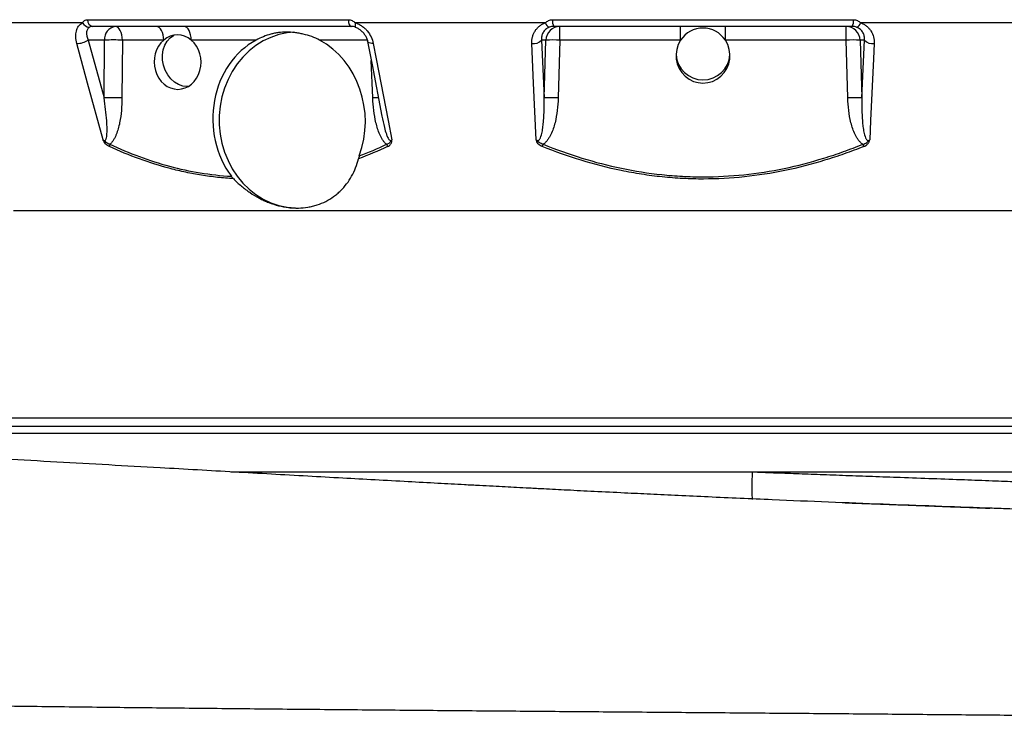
# Model space of a CAD drawing. Header units: millimetres. Extents: x 2419 to 4597, y 850 to 6158.
# Tile 3 of 10: x 3195 to 3890, y 1781 to 2279. Entities that reach past the tile are written whole.
import ezdxf

# ---------------------------------------------------------------- set-up
doc = ezdxf.new("R2010")
doc.units = ezdxf.units.MM
doc.header["$LTSCALE"] = 2

msp = doc.modelspace()

# ---------------------------------------------------------------- linework, layer by layer
at = {"color": 7, "linetype": 'Continuous', "lineweight": 25}
for p, q in [((3242.99, 2279.12), (3426.82, 2279.12)), ((3570.95, 2279.12), (3783.22, 2279.12)), ((3239.38, 2276.95), (3141.33, 2276.95)), ((3428.94, 2274.36), (3246.67, 2274.36)), ((3431.93, 2273.82), (3432.06, 2273.81)), ((3565.9, 2276.95), (3431.96, 2276.95)), ((3782.32, 2274.36), (3571.85, 2274.36)), ((3576.15, 2264.7), (3576.15, 2274.36)), ((3661.33, 2264.7), (3661.33, 2274.36)), ((3692.85, 2264.7), (3692.85, 2274.36)), ((3778.02, 2264.7), (3778.02, 2274.36)), ((3922.22, 2276.95), (3788.27, 2276.95)), ((3254.92, 2264.7), (3243.47, 2264.7)), ((3243.47, 2264.7), (3254.6, 2223.96)), ((3254.6, 2223.96), (3254.92, 2264.7)), ((3267.57, 2264.7), (3267.25, 2223.96)), ((3296.66, 2264.7), (3267.57, 2264.7)), ((3361.8, 2264.7), (3316.1, 2264.7)), ((3566.31, 2264.7), (3563.22, 2264.7)), ((3563.22, 2264.7), (3565.11, 2223.96)), ((3565.11, 2223.96), (3566.31, 2264.7)), ((3576.15, 2264.7), (3574.96, 2223.96)), ((3661.33, 2264.7), (3576.15, 2264.7)), ((3778.02, 2264.7), (3692.85, 2264.7)), ((3779.22, 2223.96), (3778.02, 2264.7)), ((3790.96, 2264.7), (3787.87, 2264.7)), ((3787.87, 2264.7), (3789.06, 2223.96)), ((3789.06, 2223.96), (3790.96, 2264.7)), ((4298.54, 2144.36), (3190.61, 2144.36)), ((4392.09, 1992.36), (2962.09, 1992.36)), ((3711.76, 1960.36), (4467.09, 1960.36)), ((3877.49, 1934.81), (3879.51, 1934.73))]:
    msp.add_line(p, q, dxfattribs=at)
at = {"color": 8, "linetype": 'Continuous', "lineweight": 25}
for p, q in [((3440.17, 2264.7), (3406.65, 2264.7)), ((3444.15, 2223.96), (3443.01, 2250.44)), ((4309.64, 1998.25), (3044.54, 1998.25)), ((4397.09, 1987.36), (2957.09, 1987.36))]:
    msp.add_line(p, q, dxfattribs=at)
at = {"color": 7, "linetype": 'Continuous', "lineweight": 25, "flags": 128}
for points in [[(3426.82, 2279.12), (3426.92, 2278.14), (3427.09, 2277.23), (3427.31, 2276.4), (3427.57, 2275.7), (3427.88, 2275.12), (3428.21, 2274.7), (3428.57, 2274.44), (3428.94, 2274.36)], [(3267.57, 2264.7), (3267.45, 2266.6), (3267.14, 2268.42), (3266.67, 2270.09), (3266.05, 2271.55), (3265.3, 2272.74), (3264.45, 2273.63), (3263.53, 2274.17), (3262.58, 2274.36)], [(3296.66, 2264.7), (3296.53, 2266.6), (3296.23, 2268.42), (3295.76, 2270.09), (3295.13, 2271.55), (3294.38, 2272.74), (3293.53, 2273.63), (3292.61, 2274.17), (3291.66, 2274.36)], [(3316.1, 2264.7), (3315.98, 2266.6), (3315.67, 2268.42), (3315.2, 2270.09), (3314.58, 2271.55), (3313.83, 2272.74), (3312.98, 2273.63), (3312.06, 2274.17), (3311.1, 2274.36)], [(3295.79, 2250.7), (3295.72, 2254.35), (3296.25, 2257.86), (3297.36, 2261.09), (3299.01, 2263.93), (3301.14, 2266.26), (3303.65, 2267.99), (3304.07, 2268.19)], [(3388.38, 2270.28), (3383.74, 2269.81), (3377.96, 2268.58), (3372.33, 2266.68), (3366.92, 2264.11), (3361.77, 2260.91), (3356.96, 2257.12), (3352.53, 2252.78), (3348.55, 2247.93), (3345.04, 2242.63), (3342.05, 2236.94), (3339.62, 2230.93), (3337.78, 2224.67), (3336.53, 2218.22), (3335.91, 2211.66), (3335.91, 2205.06), (3336.53, 2198.49), (3337.78, 2192.04), (3339.62, 2185.78), (3342.05, 2179.77), (3345.04, 2174.08), (3348.55, 2168.78), (3352.53, 2163.94), (3356.96, 2159.59), (3361.77, 2155.8), (3366.92, 2152.6), (3372.33, 2150.03), (3377.96, 2148.13), (3383.74, 2146.9), (3389.6, 2146.38), (3391.07, 2146.36)], [(3253.91, 2194.45), (3242.99, 2234.47), (3235.37, 2262.38)], [(3440.45, 2263.78), (3443.61, 2247.33), (3450.56, 2211.18)], [(3444.49, 2262.38), (3446.58, 2251.51), (3454.96, 2208.03), (3457.58, 2194.45)], [(3559.5, 2194.45), (3557.64, 2234.47), (3556.35, 2262.38)], [(3797.82, 2262.38), (3797.32, 2251.51), (3795.31, 2208.03), (3794.68, 2194.45)], [(3313.92, 2232.01), (3313.25, 2231.99), (3310.18, 2232.35), (3307.15, 2233.41), (3304.28, 2235.14), (3301.69, 2237.47), (3299.47, 2240.3), (3297.7, 2243.54), (3296.46, 2247.05), (3295.79, 2250.7)]]:
    msp.add_lwpolyline(points, dxfattribs=at)
at = {"color": 8, "linetype": 'Continuous', "lineweight": 25, "flags": 128}
for points in [[(3431.96, 2276.95), (3431.81, 2276.25), (3431.71, 2275.61), (3431.65, 2275.05), (3431.64, 2274.59), (3431.68, 2274.23), (3431.76, 2273.97), (3431.89, 2273.83), (3431.93, 2273.82)], [(3444.49, 2262.38), (3443.44, 2262.39), (3442.5, 2262.5), (3441.7, 2262.7), (3441.08, 2262.98), (3440.66, 2263.34), (3440.45, 2263.76), (3440.44, 2263.79)]]:
    msp.add_lwpolyline(points, dxfattribs=at)
at = {"color": 7, "linetype": 'Continuous', "lineweight": 25}
for centre, radius, start, end in [((3247.72, 2278.98), 4.74, 178.28306, 257.09557), ((3578.82, 2278.14), 7.93, 172.89101, 208.50239), ((3775.36, 2278.14), 7.93, 331.49761, 7.10899), ((3244.58, 2279.68), 5.87, 207.65845, 267.3842), ((3263.86, 2265.47), 8.97, 98.23483, 184.91789), ((3570.44, 2278.18), 4.7, 195.12465, 248.16114), ((3576.22, 2264.44), 9.92, 90.42152, 178.45528), ((3777.95, 2264.44), 9.92, 1.54472, 89.57848), ((3783.73, 2278.18), 4.7, 291.83886, 344.87535), ((3235.5, 2277.2), 14.83, 269.51291, 302.53576), ((3261.25, 2081.57), 183.25, 88.02153, 91.97847), ((3557.58, 2270.04), 7.76, 260.8957, 316.55066), ((3571.23, 2162.28), 102.54, 87.2492, 92.7508), ((3782.95, 2162.28), 102.54, 87.2492, 92.7508), ((3796.59, 2270.04), 7.76, 223.44934, 279.1043), ((3677.09, 2255.74), 19.02, 183.49833, 356.50167), ((3260.92, 2040.83), 183.25, 88.02153, 91.97847), ((3570.04, 2121.54), 102.54, 87.2492, 92.7508), ((3784.14, 2121.54), 102.54, 87.2492, 92.7508), ((3265.05, 2189.08), 6.76, 161.15537, 174.62956), ((3461.7, 2194.14), 8.32, 200.15896, 212.07743), ((3309.6, 2294.03), 274.71, 337.68295, 338.03217), ((4044.57, 2294.03), 274.71, 201.96783, 202.31705)]:
    msp.add_arc(centre, radius, start, end, dxfattribs=at)
at = {"color": 8, "linetype": 'Continuous', "lineweight": 25}
msp.add_arc((3450.67, 2049.09), 174.99, 90.78835, 92.1376, dxfattribs=at)
at = {"color": 7, "linetype": 'Continuous', "lineweight": 25}
for centre, major_axis, ratio, start_param, end_param in [((3677.09, 2253.86), (0, 19.41), 0.978744, 5.305047, 7.261324), ((3306.49, 2249.2), (-0.52, 19.17), 0.861055, 0.606018, 5.630382), ((3306.49, 2249.2), (-0.52, 19.17), 0.861055, 5.630382, 6.889204), ((3385.12, 2208.36), (-3.95, 61.91), 0.866336, 0.375021, 2.209236), ((3385.12, 2208.36), (-3.95, 61.91), 0.866336, 4.237778, 5.797674), ((3677.09, 2253.86), (0, 19.41), 0.978744, 0.978138, 5.305047)]:
    msp.add_ellipse(centre, major_axis=major_axis, ratio=ratio, start_param=start_param, end_param=end_param, dxfattribs=at)
for points, knots in [([(3239.38, 2276.95), (3239.56, 2277.26), (3239.78, 2277.54), (3240.28, 2278.07), (3240.57, 2278.3), (3241.19, 2278.69), (3241.52, 2278.85), (3242.23, 2279.06), (3242.6, 2279.12), (3242.99, 2279.12)], [0, 0, 0, 0, 0.25, 0.25, 0.5, 0.5, 0.75, 0.75, 1, 1, 1, 1]), ([(3426.82, 2279.12), (3427.27, 2279.12), (3427.74, 2279.06), (3428.64, 2278.85), (3429.08, 2278.69), (3429.94, 2278.3), (3430.36, 2278.07), (3431.18, 2277.55), (3431.58, 2277.26), (3431.96, 2276.95)], [0, 0, 0, 0, 0.25, 0.25, 0.5, 0.5, 0.75, 0.75, 1, 1, 1, 1]), ([(3565.9, 2276.95), (3566.23, 2277.26), (3566.58, 2277.54), (3567.34, 2278.07), (3567.75, 2278.3), (3568.61, 2278.69), (3569.06, 2278.85), (3569.98, 2279.06), (3570.47, 2279.12), (3570.95, 2279.12)], [0, 0, 0, 0, 0.25, 0.25, 0.5, 0.5, 0.75, 0.75, 1, 1, 1, 1]), ([(3783.22, 2279.12), (3783.71, 2279.12), (3784.19, 2279.06), (3785.12, 2278.85), (3785.57, 2278.69), (3786.42, 2278.3), (3786.83, 2278.07), (3787.59, 2277.55), (3787.95, 2277.26), (3788.27, 2276.95)], [0, 0, 0, 0, 0.25, 0.25, 0.5, 0.5, 0.75, 0.75, 1, 1, 1, 1]), ([(3235.37, 2262.38), (3234.94, 2263.95), (3234.7, 2265.47), (3234.62, 2267.7), (3234.64, 2268.43), (3234.77, 2269.84), (3234.89, 2270.51), (3235.22, 2271.8), (3235.43, 2272.42), (3235.97, 2273.59), (3236.29, 2274.13), (3237.01, 2275.11), (3237.42, 2275.56), (3238.33, 2276.34), (3238.84, 2276.68), (3239.38, 2276.95)], [0, 0, 0, 0, 0.25, 0.25, 0.375, 0.375, 0.5, 0.5, 0.625, 0.625, 0.75, 0.75, 0.875, 0.875, 1, 1, 1, 1]), ([(3244.31, 2273.81), (3243.98, 2273.63), (3243.68, 2273.4), (3243.19, 2272.87), (3242.98, 2272.58), (3242.65, 2271.94), (3242.52, 2271.58), (3242.34, 2270.83), (3242.29, 2270.44), (3242.24, 2269.64), (3242.26, 2269.22), (3242.34, 2268.35), (3242.42, 2267.9), (3242.73, 2266.56), (3243.05, 2265.64), (3243.47, 2264.7)], [0, 0, 0, 0, 0.125, 0.125, 0.25, 0.25, 0.375, 0.375, 0.5, 0.5, 0.625, 0.625, 0.75, 0.75, 1, 1, 1, 1]), ([(3246.67, 2274.36), (3246.23, 2274.36), (3245.81, 2274.31), (3245.01, 2274.13), (3244.63, 2273.99), (3244.31, 2273.81)], [0, 0, 0, 0, 0.5, 0.5, 1, 1, 1, 1]), ([(3432.06, 2273.81), (3431.53, 2273.99), (3431.01, 2274.13), (3429.98, 2274.31), (3429.45, 2274.36), (3428.94, 2274.36)], [0, 0, 0, 0, 0.5, 0.5, 1, 1, 1, 1]), ([(3431.91, 2273.76), (3432.32, 2273.63), (3433.43, 2273.26), (3435.2, 2272.13), (3437.04, 2270.5), (3438.61, 2268.49), (3439.75, 2266.26), (3440.35, 2264.63), (3440.43, 2263.82), (3440.43, 2263.78)], [0, 0, 0, 0, 0.093426, 0.2555162, 0.4272858, 0.606407, 0.7939551, 0.9895222, 1, 1, 1, 1]), ([(3431.96, 2276.95), (3432.76, 2276.68), (3433.54, 2276.34), (3435.04, 2275.57), (3435.78, 2275.12), (3437.19, 2274.13), (3437.85, 2273.59), (3439.11, 2272.44), (3439.7, 2271.81), (3441.34, 2269.86), (3442.24, 2268.46), (3443.68, 2265.47), (3444.19, 2263.94), (3444.49, 2262.38)], [0, 0, 0, 0, 0.125, 0.125, 0.25, 0.25, 0.375, 0.375, 0.5, 0.5, 0.75, 0.75, 1, 1, 1, 1]), ([(3556.35, 2262.38), (3556.28, 2263.95), (3556.43, 2265.47), (3557, 2267.7), (3557.25, 2268.43), (3557.85, 2269.84), (3558.21, 2270.51), (3559.03, 2271.8), (3559.49, 2272.42), (3560.53, 2273.59), (3561.1, 2274.13), (3562.32, 2275.11), (3562.97, 2275.56), (3564.38, 2276.34), (3565.13, 2276.68), (3565.9, 2276.95)], [0, 0, 0, 0, 0.25, 0.25, 0.375, 0.375, 0.5, 0.5, 0.625, 0.625, 0.75, 0.75, 0.875, 0.875, 1, 1, 1, 1]), ([(3568.69, 2273.81), (3568.19, 2273.63), (3567.7, 2273.4), (3566.82, 2272.87), (3566.41, 2272.58), (3565.68, 2271.94), (3565.34, 2271.58), (3564.75, 2270.83), (3564.49, 2270.44), (3564.04, 2269.64), (3563.85, 2269.22), (3563.55, 2268.35), (3563.42, 2267.9), (3563.17, 2266.56), (3563.13, 2265.64), (3563.22, 2264.7)], [0, 0, 0, 0, 0.125, 0.125, 0.25, 0.25, 0.375, 0.375, 0.5, 0.5, 0.625, 0.625, 0.75, 0.75, 1, 1, 1, 1]), ([(3571.85, 2274.36), (3571.3, 2274.36), (3570.76, 2274.31), (3569.7, 2274.13), (3569.18, 2273.99), (3568.69, 2273.81)], [0, 0, 0, 0, 0.5, 0.5, 1, 1, 1, 1]), ([(3785.48, 2273.81), (3785, 2273.99), (3784.48, 2274.13), (3783.42, 2274.31), (3782.87, 2274.36), (3782.32, 2274.36)], [0, 0, 0, 0, 0.5, 0.5, 1, 1, 1, 1]), ([(3790.96, 2264.7), (3791.05, 2265.64), (3791.01, 2266.56), (3790.66, 2268.36), (3790.36, 2269.23), (3789.68, 2270.45), (3789.42, 2270.85), (3788.83, 2271.59), (3788.5, 2271.93), (3787.75, 2272.58), (3787.34, 2272.88), (3786.46, 2273.4), (3785.99, 2273.63), (3785.48, 2273.81)], [0, 0, 0, 0, 0.25, 0.25, 0.5, 0.5, 0.625, 0.625, 0.75, 0.75, 0.875, 0.875, 1, 1, 1, 1]), ([(3788.27, 2276.95), (3789.05, 2276.68), (3789.79, 2276.34), (3791.18, 2275.57), (3791.85, 2275.12), (3793.08, 2274.13), (3793.64, 2273.59), (3794.67, 2272.44), (3795.14, 2271.81), (3796.38, 2269.86), (3796.98, 2268.46), (3797.74, 2265.47), (3797.89, 2263.94), (3797.82, 2262.38)], [0, 0, 0, 0, 0.125, 0.125, 0.25, 0.25, 0.375, 0.375, 0.5, 0.5, 0.75, 0.75, 1, 1, 1, 1]), ([(3406.65, 2264.7), (3404.86, 2265.65), (3402.98, 2266.46), (3399.13, 2267.87), (3397.16, 2268.46), (3394.16, 2269.17), (3393.15, 2269.38), (3391.13, 2269.74), (3390.12, 2269.89), (3387.11, 2270.24), (3385.15, 2270.36), (3381.31, 2270.35), (3379.44, 2270.23), (3376.69, 2269.87), (3375.77, 2269.72), (3373.97, 2269.36), (3373.08, 2269.15), (3370.45, 2268.44), (3368.72, 2267.86), (3365.28, 2266.46), (3363.56, 2265.64), (3361.8, 2264.7)], [0, 0, 0, 0, 0.125, 0.125, 0.25, 0.25, 0.3125, 0.3125, 0.375, 0.375, 0.5, 0.5, 0.625, 0.625, 0.6875, 0.6875, 0.75, 0.75, 0.875, 0.875, 1, 1, 1, 1]), ([(3253.91, 2194.45), (3254.03, 2194.33), (3254.16, 2194.22), (3254.44, 2194.03), (3254.59, 2193.95), (3254.9, 2193.88), (3255.06, 2193.9), (3255.34, 2194.01), (3255.45, 2194.11), (3255.75, 2194.45), (3255.89, 2194.73), (3256.11, 2195.32), (3256.19, 2195.62), (3256.41, 2196.56), (3256.49, 2197.2), (3256.62, 2198.51), (3256.66, 2199.17), (3256.74, 2201.15), (3256.73, 2202.48), (3256.65, 2205.15), (3256.58, 2206.49), (3256.3, 2210.52), (3256.03, 2213.21), (3255.39, 2218.58), (3255.02, 2221.27), (3254.6, 2223.96)], [0, 0, 0, 0, 0.015625, 0.015625, 0.03125, 0.03125, 0.046875, 0.046875, 0.0625, 0.0625, 0.09375, 0.09375, 0.125, 0.125, 0.1875, 0.1875, 0.25, 0.25, 0.375, 0.375, 0.5, 0.5, 0.75, 0.75, 1, 1, 1, 1]), ([(3267.25, 2223.96), (3267.23, 2221.01), (3267.09, 2218.08), (3266.56, 2212.26), (3266.17, 2209.38), (3265.31, 2205.09), (3264.98, 2203.66), (3264.19, 2200.88), (3263.74, 2199.51), (3262.95, 2197.53), (3262.66, 2196.87), (3262.03, 2195.6), (3261.69, 2194.97), (3260.95, 2193.78), (3260.54, 2193.21), (3259.65, 2192.15), (3259.17, 2191.68), (3258.65, 2191.27)], [0, 0, 0, 0, 0.25, 0.25, 0.5, 0.5, 0.625, 0.625, 0.75, 0.75, 0.8125, 0.8125, 0.875, 0.875, 0.9375, 0.9375, 1, 1, 1, 1]), ([(3453.89, 2191.27), (3453.35, 2191.68), (3452.85, 2192.15), (3451.93, 2193.21), (3451.5, 2193.78), (3450.72, 2194.97), (3450.35, 2195.6), (3449.68, 2196.88), (3449.37, 2197.53), (3448.5, 2199.52), (3448.01, 2200.88), (3447.13, 2203.67), (3446.74, 2205.09), (3445.73, 2209.38), (3445.24, 2212.27), (3444.51, 2218.08), (3444.27, 2221.02), (3444.15, 2223.96)], [0, 0, 0, 0, 0.0625, 0.0625, 0.125, 0.125, 0.1875, 0.1875, 0.25, 0.25, 0.375, 0.375, 0.5, 0.5, 0.75, 0.75, 1, 1, 1, 1]), ([(3559.5, 2194.45), (3559.62, 2194.33), (3559.75, 2194.22), (3560.04, 2194.03), (3560.2, 2193.95), (3560.55, 2193.88), (3560.73, 2193.9), (3561.07, 2194.01), (3561.21, 2194.11), (3561.61, 2194.45), (3561.82, 2194.73), (3562.17, 2195.32), (3562.31, 2195.62), (3562.71, 2196.56), (3562.92, 2197.2), (3563.28, 2198.51), (3563.43, 2199.17), (3563.84, 2201.15), (3564.05, 2202.48), (3564.39, 2205.15), (3564.53, 2206.49), (3564.87, 2210.52), (3565, 2213.21), (3565.14, 2218.58), (3565.15, 2221.27), (3565.11, 2223.96)], [0, 0, 0, 0, 0.015625, 0.015625, 0.03125, 0.03125, 0.046875, 0.046875, 0.0625, 0.0625, 0.09375, 0.09375, 0.125, 0.125, 0.1875, 0.1875, 0.25, 0.25, 0.375, 0.375, 0.5, 0.5, 0.75, 0.75, 1, 1, 1, 1]), ([(3574.96, 2223.96), (3574.87, 2221.01), (3574.66, 2218.08), (3573.93, 2212.26), (3573.42, 2209.38), (3572.34, 2205.09), (3571.92, 2203.66), (3570.96, 2200.88), (3570.41, 2199.51), (3569.45, 2197.53), (3569.11, 2196.87), (3568.36, 2195.6), (3567.95, 2194.97), (3567.07, 2193.78), (3566.59, 2193.21), (3565.54, 2192.15), (3564.98, 2191.68), (3564.37, 2191.27)], [0, 0, 0, 0, 0.25, 0.25, 0.5, 0.5, 0.625, 0.625, 0.75, 0.75, 0.8125, 0.8125, 0.875, 0.875, 0.9375, 0.9375, 1, 1, 1, 1]), ([(3789.81, 2191.27), (3789.19, 2191.68), (3788.63, 2192.15), (3787.58, 2193.21), (3787.1, 2193.78), (3786.22, 2194.97), (3785.81, 2195.6), (3785.06, 2196.88), (3784.72, 2197.53), (3783.76, 2199.52), (3783.21, 2200.88), (3782.25, 2203.67), (3781.83, 2205.09), (3780.75, 2209.38), (3780.24, 2212.27), (3779.52, 2218.08), (3779.3, 2221.02), (3779.22, 2223.96)], [0, 0, 0, 0, 0.0625, 0.0625, 0.125, 0.125, 0.1875, 0.1875, 0.25, 0.25, 0.375, 0.375, 0.5, 0.5, 0.75, 0.75, 1, 1, 1, 1]), ([(3789.06, 2223.96), (3789.02, 2221.27), (3789.03, 2218.58), (3789.17, 2213.2), (3789.3, 2210.51), (3789.64, 2206.49), (3789.78, 2205.15), (3790.13, 2202.48), (3790.33, 2201.14), (3790.74, 2199.16), (3790.9, 2198.5), (3791.26, 2197.2), (3791.47, 2196.55), (3791.86, 2195.62), (3792.01, 2195.31), (3792.36, 2194.73), (3792.56, 2194.45), (3792.96, 2194.11), (3793.11, 2194.01), (3793.44, 2193.9), (3793.62, 2193.88), (3793.97, 2193.95), (3794.13, 2194.02), (3794.42, 2194.21), (3794.56, 2194.33), (3794.68, 2194.45)], [0, 0, 0, 0, 0.25, 0.25, 0.5, 0.5, 0.625, 0.625, 0.75, 0.75, 0.8125, 0.8125, 0.875, 0.875, 0.90625, 0.90625, 0.9375, 0.9375, 0.953125, 0.953125, 0.96875, 0.96875, 0.984375, 0.984375, 1, 1, 1, 1]), ([(3258.32, 2189.72), (3257.85, 2189.93), (3257.39, 2190.19), (3256.51, 2190.81), (3256.07, 2191.17), (3255.29, 2191.99), (3254.92, 2192.45), (3254.48, 2193.17), (3254.35, 2193.42), (3254.11, 2193.93), (3254, 2194.2), (3253.91, 2194.45)], [0, 0, 0, 0, 0.25, 0.25, 0.5, 0.5, 0.75, 0.75, 0.875, 0.875, 1, 1, 1, 1]), ([(3258.65, 2191.27), (3258.22, 2191.38), (3257.79, 2191.53), (3256.95, 2191.93), (3256.53, 2192.17), (3255.73, 2192.74), (3255.34, 2193.06), (3254.78, 2193.56), (3254.59, 2193.72), (3254.24, 2194.07), (3254.06, 2194.26), (3253.91, 2194.45)], [0, 0, 0, 0, 0.25, 0.25, 0.5, 0.5, 0.75, 0.75, 0.875, 0.875, 1, 1, 1, 1]), ([(3345.79, 2167.09), (3342.04, 2167.29), (3338.29, 2167.59), (3330.82, 2168.39), (3327.09, 2168.88), (3319.65, 2170.07), (3315.94, 2170.77), (3308.55, 2172.33), (3304.88, 2173.21), (3286.62, 2178.02), (3272.33, 2183.28), (3258.32, 2189.72)], [0, 0, 0, 0, 0.125, 0.125, 0.25, 0.25, 0.375, 0.375, 0.5, 0.5, 1, 1, 1, 1]), ([(3258.65, 2191.27), (3272.47, 2184.89), (3286.5, 2179.7), (3315.06, 2172.05), (3329.59, 2169.59), (3344.41, 2168.71)], [0, 0, 0, 0, 0.5, 0.5, 1, 1, 1, 1]), ([(3453.89, 2191.27), (3454.31, 2191.38), (3454.72, 2191.53), (3455.46, 2191.93), (3455.81, 2192.17), (3456.4, 2192.74), (3456.66, 2193.06), (3457.02, 2193.56), (3457.15, 2193.72), (3457.38, 2194.07), (3457.48, 2194.26), (3457.58, 2194.45)], [0, 0, 0, 0, 0.25, 0.25, 0.5, 0.5, 0.75, 0.75, 0.875, 0.875, 1, 1, 1, 1]), ([(3454.65, 2189.72), (3455.11, 2189.93), (3455.53, 2190.19), (3456.11, 2190.66), (3456.29, 2190.83), (3456.62, 2191.19), (3456.78, 2191.38), (3457.04, 2191.78), (3457.16, 2192), (3457.36, 2192.45), (3457.44, 2192.69), (3457.55, 2193.18), (3457.58, 2193.43), (3457.6, 2193.93), (3457.59, 2194.2), (3457.58, 2194.45)], [0, 0, 0, 0, 0.25, 0.25, 0.375, 0.375, 0.5, 0.5, 0.625, 0.625, 0.75, 0.75, 0.875, 0.875, 1, 1, 1, 1]), ([(3563.73, 2189.72), (3563.2, 2189.93), (3562.69, 2190.19), (3561.74, 2190.81), (3561.29, 2191.17), (3560.52, 2191.99), (3560.2, 2192.45), (3559.85, 2193.17), (3559.75, 2193.42), (3559.6, 2193.93), (3559.55, 2194.2), (3559.5, 2194.45)], [0, 0, 0, 0, 0.25, 0.25, 0.5, 0.5, 0.75, 0.75, 0.875, 0.875, 1, 1, 1, 1]), ([(3564.37, 2191.27), (3563.87, 2191.38), (3563.39, 2191.53), (3562.48, 2191.93), (3562.04, 2192.17), (3561.23, 2192.74), (3560.86, 2193.06), (3560.32, 2193.56), (3560.14, 2193.72), (3559.8, 2194.07), (3559.64, 2194.26), (3559.5, 2194.45)], [0, 0, 0, 0, 0.25, 0.25, 0.5, 0.5, 0.75, 0.75, 0.875, 0.875, 1, 1, 1, 1]), ([(3790.44, 2189.72), (3785.92, 2187.9), (3781.36, 2186.18), (3772.18, 2182.94), (3767.56, 2181.41), (3753.59, 2177.14), (3744.21, 2174.72), (3715.92, 2168.88), (3696.82, 2166.82), (3672.61, 2166.79), (3667.76, 2166.91), (3658.01, 2167.41), (3653.15, 2167.79), (3643.45, 2168.79), (3638.62, 2169.42), (3628.97, 2170.92), (3624.17, 2171.79), (3600.37, 2176.71), (3581.84, 2182.46), (3563.73, 2189.72)], [0, 0, 0, 0, 0.0625, 0.0625, 0.125, 0.125, 0.25, 0.25, 0.5, 0.5, 0.5625, 0.5625, 0.625, 0.625, 0.6875, 0.6875, 0.75, 0.75, 1, 1, 1, 1]), ([(3564.37, 2191.27), (3582.39, 2184), (3600.76, 2178.28), (3628.95, 2172.4), (3638.45, 2170.9), (3652.86, 2169.38), (3657.7, 2168.99), (3667.42, 2168.48), (3672.27, 2168.35), (3696.43, 2168.35), (3715.49, 2170.39), (3743.71, 2176.24), (3753.06, 2178.66), (3766.99, 2182.94), (3771.61, 2184.47), (3780.76, 2187.73), (3785.3, 2189.45), (3789.81, 2191.27)], [0, 0, 0, 0, 0.25, 0.25, 0.375, 0.375, 0.4375, 0.4375, 0.5, 0.5, 0.75, 0.75, 0.875, 0.875, 0.9375, 0.9375, 1, 1, 1, 1]), ([(3789.81, 2191.27), (3790.3, 2191.38), (3790.78, 2191.53), (3791.7, 2191.93), (3792.14, 2192.17), (3792.95, 2192.74), (3793.32, 2193.06), (3793.85, 2193.56), (3794.03, 2193.72), (3794.37, 2194.07), (3794.53, 2194.26), (3794.68, 2194.45)], [0, 0, 0, 0, 0.25, 0.25, 0.5, 0.5, 0.75, 0.75, 0.875, 0.875, 1, 1, 1, 1]), ([(3790.44, 2189.72), (3790.98, 2189.93), (3791.49, 2190.19), (3792.2, 2190.66), (3792.44, 2190.83), (3792.87, 2191.19), (3793.08, 2191.38), (3793.46, 2191.78), (3793.64, 2192), (3793.96, 2192.45), (3794.1, 2192.69), (3794.33, 2193.18), (3794.42, 2193.43), (3794.57, 2193.93), (3794.63, 2194.2), (3794.68, 2194.45)], [0, 0, 0, 0, 0.25, 0.25, 0.375, 0.375, 0.5, 0.5, 0.625, 0.625, 0.75, 0.75, 0.875, 0.875, 1, 1, 1, 1]), ([(3345.79, 2167.09), (3346.69, 2166.17), (3347.61, 2165.27), (3349.51, 2163.51), (3350.48, 2162.65), (3353.44, 2160.16), (3355.47, 2158.63), (3359.65, 2155.79), (3361.8, 2154.5), (3365.12, 2152.74), (3366.24, 2152.19), (3368.51, 2151.15), (3369.66, 2150.66), (3373.11, 2149.32), (3375.41, 2148.59), (3380.05, 2147.42), (3382.38, 2146.98), (3385.89, 2146.57), (3387.07, 2146.47), (3389.4, 2146.36), (3390.55, 2146.34), (3393.99, 2146.42), (3396.23, 2146.62), (3399.54, 2147.18), (3400.64, 2147.4), (3402.8, 2147.93), (3403.88, 2148.23), (3407.04, 2149.26), (3409.06, 2150.1), (3412.92, 2152.05), (3414.76, 2153.16), (3417.39, 2155.04), (3418.25, 2155.71), (3419.91, 2157.1), (3420.71, 2157.82), (3423.01, 2160.07), (3424.43, 2161.68), (3427.02, 2165.1), (3428.2, 2166.91), (3431.38, 2172.66), (3432.95, 2176.75), (3434, 2181.09)], [0, 0, 0, 0, 0.03125, 0.03125, 0.0625, 0.0625, 0.125, 0.125, 0.1875, 0.1875, 0.21875, 0.21875, 0.25, 0.25, 0.3125, 0.3125, 0.375, 0.375, 0.40625, 0.40625, 0.4375, 0.4375, 0.5, 0.5, 0.53125, 0.53125, 0.5625, 0.5625, 0.625, 0.625, 0.6875, 0.6875, 0.71875, 0.71875, 0.75, 0.75, 0.8125, 0.8125, 0.875, 0.875, 1, 1, 1, 1]), ([(3882.7, 1934.62), (3880.67, 1934.69), (3866.97, 1935.18), (3840.79, 1936.13), (3803.84, 1937.52), (3765.43, 1939.01), (3731.73, 1940.4), (3703.36, 1941.64), (3681.23, 1942.63), (3660.12, 1943.61), (3640.47, 1944.54), (3620.68, 1945.49), (3601.1, 1946.46), (3582.08, 1947.42), (3566.84, 1948.19), (3554.95, 1948.81), (3545.91, 1949.28), (3537.4, 1949.72), (3528.66, 1950.18), (3519.03, 1950.69), (3506.06, 1951.38), (3489.3, 1952.28), (3468.29, 1953.42), (3445.89, 1954.65), (3422.29, 1955.96), (3397.89, 1957.32), (3372.44, 1958.75), (3346.48, 1960.22), (3320.31, 1961.7), (3290.65, 1963.37), (3257.53, 1965.24), (3221, 1967.28), (3184.28, 1969.31), (3147.65, 1971.3), (3113.6, 1973.13), (3082.1, 1974.81), (3053.39, 1976.31), (3026.07, 1977.72), (3000.62, 1979.02), (2977.18, 1980.2), (2955.64, 1981.29), (2935.93, 1982.29), (2917.95, 1983.2), (2901.6, 1984.03), (2886.8, 1984.79), (2873.11, 1985.51), (2859.46, 1986.23), (2845.59, 1986.98), (2831.36, 1987.77), (2819.31, 1988.46), (2809.42, 1989.03), (2801.79, 1989.48), (2794.91, 1989.9), (2789.17, 1990.26), (2784.42, 1990.56), (2780.52, 1990.81), (2776.87, 1991.05), (2773.23, 1991.3), (2769.33, 1991.57), (2765.53, 1991.84), (2762.07, 1992.1), (2759.14, 1992.32), (2756.64, 1992.52), (2754.54, 1992.69), (2752.74, 1992.84), (2751.25, 1992.97), (2749.98, 1993.09), (2748.81, 1993.2), (2747.7, 1993.3), (2746.8, 1993.4), (2746.28, 1993.45), (2746.31, 1993.45), (2746.32, 1993.44)], [0, 0, 0, 0, 0.0042593, 0.0286916, 0.0537783, 0.0795246, 0.105904, 0.120907, 0.1357564, 0.1496412, 0.1625317, 0.1744376, 0.1885528, 0.2010072, 0.2118112, 0.2185085, 0.2243736, 0.2295891, 0.2352651, 0.2415895, 0.2485616, 0.2608255, 0.2746867, 0.2901458, 0.3053005, 0.321734, 0.338994, 0.3565239, 0.3743274, 0.3924103, 0.4175285, 0.4431913, 0.4694137, 0.4961038, 0.5231277, 0.5459075, 0.568926, 0.5915063, 0.6131427, 0.6338556, 0.6536625, 0.6725781, 0.6906146, 0.7077814, 0.7240858, 0.7395472, 0.7552661, 0.7740046, 0.7938798, 0.8148238, 0.8276673, 0.8405731, 0.8525048, 0.8633842, 0.8717927, 0.8794477, 0.8864223, 0.8941487, 0.9031836, 0.9135223, 0.9224116, 0.9308248, 0.9385236, 0.9455101, 0.9517864, 0.9580372, 0.9639308, 0.9708437, 0.978771, 0.9873821, 0.9952961, 1, 1, 1, 1]), ([(3344.02, 1960.36), (3354.35, 1960.36), (3377.71, 1960.36), (3415.23, 1960.36), (3456.23, 1960.36), (3497.92, 1960.36), (3540.13, 1960.36), (3582.75, 1960.36), (3625.65, 1960.36), (3668.7, 1960.36), (3697.4, 1960.36), (3711.76, 1960.36)], [0, 0, 0, 0, 0.08999, 0.203635, 0.317452, 0.431264, 0.544909, 0.658726, 0.772538, 0.886183, 1, 1, 1, 1]), ([(3777.3, 1938.56), (3777.44, 1938.56), (3783.7, 1938.33), (3795.47, 1937.91), (3812.02, 1937.3), (3826.78, 1936.75), (3839.79, 1936.26), (3851.06, 1935.83), (3860.6, 1935.46), (3868.43, 1935.16), (3873.86, 1934.94), (3876.7, 1934.84), (3877.49, 1934.81)], [0, 0, 0, 0, 0.004231, 0.186274, 0.350964, 0.49837, 0.628523, 0.741425, 0.837055, 0.915385, 0.97639, 1, 1, 1, 1])]:
    msp.add_open_spline(points, degree=3, knots=knots, dxfattribs=at)
at = {"color": 8, "linetype": 'Continuous', "lineweight": 25}
for points, knots in [([(3450.6, 2211.19), (3451.13, 2208.5), (3451.97, 2204.26), (3453.42, 2199.3), (3454.52, 2196.49), (3455.32, 2194.97), (3456.01, 2194.18), (3456.47, 2193.92), (3456.78, 2193.88), (3457.11, 2193.97), (3457.37, 2194.18), (3457.51, 2194.37), (3457.58, 2194.45)], [0, 0, 0, 0, 0.414547, 0.6519311, 0.7710098, 0.8605714, 0.9056767, 0.9235401, 0.9415511, 0.9575241, 0.9821472, 1, 1, 1, 1]), ([(3711.76, 1960.36), (3711.73, 1959.1), (3711.66, 1956.52), (3711.59, 1952.7), (3711.56, 1949.05), (3711.57, 1945.84), (3711.62, 1943.33), (3711.7, 1941.62), (3711.78, 1941.16), (3711.82, 1940.96)], [0, 0, 0, 0, 0.133288, 0.275131, 0.423313, 0.57488, 0.72645, 0.874636, 1, 1, 1, 1]), ([(3711.76, 1960.36), (3716.78, 1960.17), (3727.16, 1959.77), (3743.19, 1959.18), (3760.17, 1958.55), (3778.08, 1957.9), (3796.9, 1957.21), (3817.43, 1956.47), (3839.11, 1955.69), (3860.76, 1954.9), (3880.45, 1954.17), (3896.01, 1953.59), (3907.95, 1953.14), (3914.91, 1952.88), (3919.25, 1952.71), (3921.31, 1952.63), (3923.3, 1952.55), (3925.21, 1952.48), (3927.06, 1952.41), (3942.13, 1951.82), (3969.84, 1950.71), (4009.1, 1949.04), (4039.07, 1947.67), (4060.59, 1946.64), (4074.36, 1945.97), (4087.82, 1945.29), (4100.96, 1944.6), (4113.79, 1943.92), (4134.75, 1942.76), (4163.16, 1941.1), (4197.88, 1938.9), (4230.57, 1936.63), (4261.18, 1934.29), (4288.17, 1932.01), (4312.19, 1929.78), (4333.54, 1927.59), (4353.59, 1925.28), (4372.03, 1922.89), (4388.84, 1920.42), (4404.74, 1917.75), (4419.49, 1914.86), (4432.82, 1911.71), (4442.23, 1908.98), (4448.71, 1906.73), (4453, 1905.03), (4456.67, 1903.34), (4459.76, 1901.68), (4462.63, 1899.82), (4465.23, 1897.65), (4467.2, 1895.1), (4468.23, 1892.82), (4468.19, 1891.37), (4468.18, 1890.88)], [0, 0, 0, 0, 0.012491, 0.025792, 0.039904, 0.054826, 0.070558, 0.087101, 0.106484, 0.125377, 0.142182, 0.156901, 0.165471, 0.173132, 0.174989, 0.176783, 0.178514, 0.180183, 0.18179, 0.183334, 0.219655, 0.255015, 0.289413, 0.302665, 0.315769, 0.328724, 0.341531, 0.354189, 0.3667, 0.404363, 0.441623, 0.478481, 0.514935, 0.550987, 0.580941, 0.611959, 0.64278, 0.673403, 0.703828, 0.734056, 0.768337, 0.802632, 0.836944, 0.854355, 0.871474, 0.888085, 0.904186, 0.919778, 0.941051, 0.964411, 0.987965, 1, 1, 1, 1]), ([(4469.56, 1884.47), (4468.2, 1885.27), (4464.82, 1887.25), (4456.57, 1890.27), (4445.22, 1893.55), (4431.37, 1896.69), (4415.23, 1899.7), (4396.76, 1902.58), (4375.97, 1905.34), (4352.86, 1907.99), (4327.56, 1910.53), (4300.21, 1912.93), (4270.98, 1915.23), (4239.9, 1917.48), (4206.95, 1919.66), (4172.15, 1921.76), (4135.72, 1923.79), (4097.87, 1925.74), (4058.8, 1927.59), (4018.53, 1929.37), (3977.05, 1931.08), (3934.38, 1932.72), (3901.1, 1933.96), (3881.9, 1934.64), (3877.49, 1934.8)], [0, 0, 0, 0, 0.032157, 0.079724, 0.127421, 0.174857, 0.222142, 0.269421, 0.316843, 0.364555, 0.412451, 0.460096, 0.507566, 0.555025, 0.602617, 0.650493, 0.69858, 0.746382, 0.794013, 0.841623, 0.889362, 0.937431, 0.985646, 1, 1, 1, 1]), ([(4542.01, 1781), (4541.82, 1781.08), (4541.43, 1781.24), (4538.28, 1781.48), (4533.29, 1781.73), (4526.34, 1781.97), (4517.5, 1782.22), (4506.68, 1782.47), (4493.86, 1782.73), (4479.03, 1782.98), (4462.29, 1783.24), (4443.67, 1783.5), (4423.18, 1783.76), (4400.86, 1784.03), (4376.2, 1784.29), (4349.31, 1784.57), (4320.13, 1784.86), (4289.33, 1785.15), (4256.97, 1785.45), (4223.1, 1785.75), (4187.8, 1786.06), (4149.88, 1786.39), (4109.25, 1786.75), (4065.85, 1787.13), (4021.04, 1787.52), (3975.15, 1787.93), (3928.31, 1788.36), (3880.62, 1788.79), (3832.16, 1789.22), (3783.03, 1789.65), (3733.41, 1790.06), (3683.81, 1790.45), (3634.35, 1790.84), (3585.12, 1791.23), (3535.87, 1791.62), (3485.27, 1792.04), (3433.41, 1792.49), (3380.38, 1792.97), (3327.65, 1793.49), (3275.3, 1794.04), (3223.41, 1794.65), (3172.06, 1795.31), (3121.35, 1796.03), (3073.08, 1796.79), (3027.33, 1797.58), (2984.46, 1798.42), (2942.91, 1799.33), (2902.78, 1800.31), (2864.14, 1801.35), (2827.04, 1802.44), (2791.58, 1803.57), (2757.83, 1804.71), (2725.84, 1805.85), (2695.67, 1806.99), (2667.37, 1808.11), (2641.16, 1809.19), (2617.19, 1810.2), (2594.89, 1811.16), (2574.24, 1812.05), (2554.03, 1812.9), (2534.65, 1813.68), (2516.55, 1814.4), (2500.86, 1815.03), (2487.58, 1815.61), (2476.76, 1816.14), (2468.56, 1816.66), (2462.78, 1817.19), (2459.7, 1817.74), (2458.46, 1818.12), (2458.92, 1818.35), (2458.92, 1818.35)], [0, 0, 0, 0, 0.012834, 0.025999, 0.038897, 0.051772, 0.064629, 0.077475, 0.090581, 0.103691, 0.116812, 0.129952, 0.143117, 0.156318, 0.16955, 0.183667, 0.197752, 0.211814, 0.225861, 0.239901, 0.253942, 0.267992, 0.283468, 0.298977, 0.314524, 0.330063, 0.345587, 0.361106, 0.376629, 0.392166, 0.407706, 0.423202, 0.438383, 0.453532, 0.468657, 0.483762, 0.500133, 0.516497, 0.53286, 0.549231, 0.565616, 0.582025, 0.598465, 0.614945, 0.629761, 0.644523, 0.659234, 0.673905, 0.688548, 0.703174, 0.717794, 0.732387, 0.746997, 0.761633, 0.776308, 0.791031, 0.805537, 0.820014, 0.834455, 0.848865, 0.865987, 0.88308, 0.900146, 0.917193, 0.934224, 0.951245, 0.967489, 0.983735, 0.99999, 1, 1, 1, 1])]:
    msp.add_open_spline(points, degree=3, knots=knots, dxfattribs=at)
at = {"color": 7, "linetype": 'Continuous', "lineweight": 25}
for points in [[(3454.65, 2189.72), (3447.86, 2186.55), (3440.98, 2183.66), (3434, 2181.09)], [(3434.63, 2183.11), (3441.13, 2185.57), (3447.55, 2188.3), (3453.89, 2191.27)], [(3434.63, 2183.11), (3434.37, 2182.41), (3434.16, 2181.73), (3434, 2181.09)], [(3345.79, 2167.09), (3345.28, 2167.61), (3344.82, 2168.15), (3344.41, 2168.71)]]:
    msp.add_open_spline(points, degree=3, dxfattribs=at)

doc.saveas('drawing.dxf')
